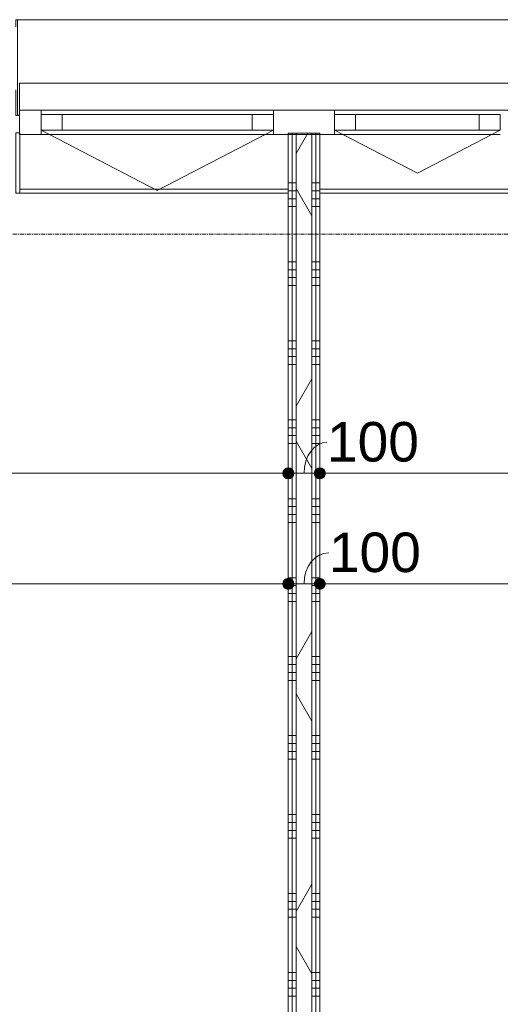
# Model space of a CAD drawing. Header units: millimetres. Extents: x 23523 to 72739, y 19604 to 59318.
# Tile 16 of 44: x 28887 to 30409, y 46162 to 49280. Entities that reach past the tile are written whole.
import ezdxf

# ---------------------------------------------------------------- set-up
doc = ezdxf.new("R2010")
doc.units = ezdxf.units.MM
doc.linetypes.add('stramien', pattern=[22.225, 12.7, -3.175, 3.175, -3.175])
doc.layers.add('00_Algemeen', color=7, linetype='Continuous', lineweight=9, true_color=0x00a600)
for name, color, linetype, lineweight in [('00_Algemeen-50', 7, 'Continuous', 9), ('22_Metselwerk', 7, 'Continuous', 18), ('30_Kozijnen-ramen-deuren', 7, 'Continuous', 9), ('42_Dekvloeren en vloersystemen', 7, 'Continuous', 9)]:
    doc.layers.add(name, color=color, linetype=linetype, lineweight=lineweight)
doc.styles.add('Arial', font='arial.ttf', dxfattribs={"height": 125})
doc.dimstyles.new('00_AEE_maatvoering_2_5mm', dxfattribs={"dimscale": 304.8, "dimtxt": 127.532425, "dimasz": 0.459318, "dimexe": 0.246063, "dimexo": 0.0625, "dimgap": 0, "dimtad": 1, "dimdec": 0, "dimzin": 0, "dimdsep": 46, "dimtxsty": 'Arial', "dimblk1": 'DOTSMALL', "dimblk2": 'DOTSMALL', "dimsah": 1, "dimcen": 0.09, "dimdle": 0.246063, "dimazin": 0, "dimtfac": 1, "dimtdec": 4, "dimtix": 1, "dimtmove": 0, "dimatfit": 3, "dimfxl": 0.246063, "dimfxlon": 1, "dimtvp": 1, "dimtolj": 1, "dimtzin": 0, "dimarcsym": 2})
doc.dimstyles.new('00_AEE_maatvoering_2_5mm_1', dxfattribs={"dimscale": 304.8, "dimtxt": 127.532425, "dimasz": 0.459318, "dimexe": 0.246063, "dimexo": 0.0625, "dimgap": 0, "dimtad": 1, "dimdec": 0, "dimzin": 0, "dimdsep": 46, "dimtxsty": 'Arial', "dimblk1": 'DOTSMALL', "dimblk2": 'DOTSMALL', "dimsah": 1, "dimcen": 0.09, "dimdle": 0.246063, "dimazin": 0, "dimtfac": 1, "dimtdec": 4, "dimtix": 1, "dimtmove": 1, "dimatfit": 3, "dimfxl": 0.246063, "dimfxlon": 1, "dimtvp": 1, "dimtolj": 1, "dimtzin": 0, "dimarcsym": 2})
pattern_1 = [(180, (29837.54, 46187.5), (3e-13, -250), []), (180, (29837.54, 46212.5), (3e-13, -250), []), (180, (29837.54, 46237.5), (3e-13, -250), []), (180, (29837.54, 46262.5), (3e-13, -250), [])]

# ---------------------------------------------------------------- blocks, each defined once
blk = doc.blocks.new('31_AEE_VO_Vliesgevel Paneel - Raam Paneel-5652189-02 tweede verdieping - B')
at = {"layer": '30_Kozijnen-ramen-deuren'}
for p, q in [((-300.8, 25), (-367.8, 25)), ((-367.8, 25), (-367.8, -25)), ((300.8, 25), (-300.8, 25)), ((-300.8, -25), (-300.8, 25)), ((367.8, 25), (300.8, 25)), ((300.8, 25), (300.8, -25)), ((367.8, -25), (367.8, 25)), ((-367.8, -25), (-300.8, -25)), ((-300.8, -25), (300.8, -25)), ((300.8, -25), (367.8, -25))]:
    blk.add_line(p, q, dxfattribs=at)
blk = doc.blocks.new('Rectangular Mullion - 21_AEE_aluminium_BxD_68x77mm-3659290-02 tweede verdieping - B')
at = {"layer": '30_Kozijnen-ramen-deuren'}
for p, q in [((-68, 25), (-68, 38.5)), ((0, 38.5), (0, -38.5)), ((-68, -38.5), (-68, -25)), ((0, -38.5), (-68, -38.5))]:
    blk.add_line(p, q, dxfattribs=at)
blk = doc.blocks.new('Rectangular Mullion - 21_AEE_aluminium_BxD_193x77mm-5651924-02 tweede verdieping - B')
at = {"layer": '30_Kozijnen-ramen-deuren'}
for p, q in [((-96.5, 25), (-96.5, 38.5)), ((96.5, 38.5), (96.5, 25)), ((-96.5, -38.5), (-96.5, -25)), ((96.5, -25), (96.5, -38.5)), ((96.5, -38.5), (-96.5, -38.5))]:
    blk.add_line(p, q, dxfattribs=at)
blk = doc.blocks.new('31_AEE_VO_Vliesgevel Paneel - Raam Paneel-5652279-02 tweede verdieping - B')
at = {"layer": '30_Kozijnen-ramen-deuren'}
for p, q in [((-195.75, 25), (-262.75, 25)), ((-262.75, 25), (-262.75, -25)), ((195.75, 25), (-195.75, 25)), ((-195.75, -25), (-195.75, 25)), ((262.75, 25), (195.75, 25)), ((195.75, 25), (195.75, -25)), ((262.75, -25), (262.75, 25)), ((-262.75, -25), (-195.75, -25)), ((-195.75, -25), (195.75, -25)), ((195.75, -25), (262.75, -25))]:
    blk.add_line(p, q, dxfattribs=at)
blk = doc.blocks.new('Rectangular Mullion - 21_AEE_aluminium_BxD_68x77mm-5630971-02 tweede verdieping - B')
at = {"layer": '30_Kozijnen-ramen-deuren'}
blk.add_line((35781.5, 48916), (35256, 48916), dxfattribs=at)
blk = doc.blocks.new('Rectangular Mullion - 21_AEE_aluminium_BxD_68x77mm-5652176-02 tweede verdieping - B')
at = {"layer": '30_Kozijnen-ramen-deuren'}
blk.add_line((35063, 48916), (34327.3, 48916), dxfattribs=at)
blk = doc.blocks.new('41_AEE_SA_Lekdorpel_40mm overstek - Lekdorpel-6559035-02 tweede verdieping - B')
at = {"layer": '30_Kozijnen-ramen-deuren'}
for p, q in [((-1620, 200), (-1620, 280.5)), ((-1608.1, 280.5), (-1620, 280.5)), ((-1615, -13.4), (-1615, 279.5)), ((-1615, 279.5), (-1608.1, 279.5)), ((1620, 280.5), (1608.1, 280.5)), ((1608.1, 279.5), (1615, 279.5)), ((1615, 279.5), (1615, -13.4)), ((1620, 280.5), (1620, 200)), ((1620, 0), (1620, -13.4)), ((-1620, -13.4), (-1620, 0)), ((-1620, -13.4), (-1620, -22.5)), ((-1620, -22.5), (-1615, -22.5)), ((-1615, -13.4), (-1615, -22.5)), ((-1615, -22.5), (1615, -22.5)), ((1615, -22.5), (1615, -13.4)), ((1615, -22.5), (1620, -22.5)), ((1620, -22.5), (1620, -13.4))]:
    blk.add_line(p, q, dxfattribs=at)
blk = doc.blocks.new('AEE_SA_Dagkant_interieur - Dagkant Interieur-6559036-02 tweede verdieping - B')
at = {"layer": '30_Kozijnen-ramen-deuren', "lineweight": 18}
for p, q in [((-1607.6, 527), (-1620.1, 527)), ((-1620.1, 527), (-1620.1, 335.6)), ((-1607.6, 335.6), (-1607.6, 527)), ((1620.1, 527), (1607.6, 527)), ((1607.6, 527), (1607.6, 335.6)), ((1620.1, 335.6), (1620.1, 527)), ((-1620.1, 335.6), (-1607.6, 335.6)), ((1607.6, 335.6), (1620.1, 335.6))]:
    blk.add_line(p, q, dxfattribs=at)
blk = doc.blocks.new('30_AEE_VO_draairichting - 30_AEE_VO_draairichting-8196200-02 tweede verdieping - B')
at = {"layer": '30_Kozijnen-ramen-deuren'}
for p, q in [((0, 190.4), (-367.8, 0)), ((367.8, 0), (0, 190.4))]:
    blk.add_line(p, q, dxfattribs=at)
blk = doc.blocks.new('30_AEE_VO_draairichting - 30_AEE_VO_draairichting-8196222-02 tweede verdieping - B')
at = {"layer": '30_Kozijnen-ramen-deuren'}
for p, q in [((0, 136), (-262.7, 0)), ((262.7, 0), (0, 136))]:
    blk.add_line(p, q, dxfattribs=at)
blk = doc.blocks.new('AEE_Zonnescherm9 - AEE_Zonnescherm-6441942-02 tweede verdieping - B')
at = {"layer": '30_Kozijnen-ramen-deuren'}
for p, q in [((23459.3, 54490.2), (26675.5, 54490.2)), ((23459.3, 54490.2), (23459.3, 54405.2)), ((26675.5, 54490.2), (26675.5, 54405.2)), ((26675.5, 54405.2), (23459.3, 54405.2))]:
    blk.add_line(p, q, dxfattribs=at)
blk = doc.blocks.new('DIMBLOCK16-02 tweede verdieping - B')
at = {"layer": '00_Algemeen-50', "transparency": 16777216}
h = blk.add_hatch(color=256, dxfattribs=at)
edge = h.paths.add_edge_path()
edge.add_arc((26997.5, 47843.2), 17.5, 0, 360)
h = blk.add_hatch(color=256, dxfattribs=at)
edge = h.paths.add_edge_path()
edge.add_arc((29737.5, 47843.2), 17.5, 0, 360)
for p, q in [((26997.5, 47843.2), (26997.5, 47918.2)), ((29737.5, 47843.2), (29737.5, 47918.2)), ((26997.5, 47843.2), (29737.5, 47843.2)), ((26997.5, 47843.2), (26997.5, 47768.2)), ((29737.5, 47843.2), (29737.5, 47768.2))]:
    blk.add_line(p, q, dxfattribs=at)
for centre in [(26997.5, 47843.2), (29737.5, 47843.2)]:
    blk.add_circle(centre, 17.5, dxfattribs=at)
at = {"layer": '00_Algemeen-50', "color": 0, "transparency": 16777216, "insert": (28175.3, 48005.5), "char_height": 125, "width": 461.471, "attachment_point": 1, "line_spacing_factor": 0.941778, "style": 'Arial'}
blk.add_mtext('2740', dxfattribs=at)
blk = doc.blocks.new('_DotSmall')
at = {"color": 0, "linetype": 'ByBlock', "const_width": 0.5}
blk.add_lwpolyline([(-0.0625, 0, 1), (0.0625, 0, 1)], format="xyb", close=True, dxfattribs=at)
blk = doc.blocks.new('DIMBLOCK17-02 tweede verdieping - B')
at = {"layer": '00_Algemeen-50', "transparency": 16777216}
h = blk.add_hatch(color=256, dxfattribs=at)
edge = h.paths.add_edge_path()
edge.add_arc((29737.5, 47843.2), 17.5, 0, 360)
h = blk.add_hatch(color=256, dxfattribs=at)
edge = h.paths.add_edge_path()
edge.add_arc((29837.5, 47843.2), 17.5, 0, 360)
for p, q in [((29737.5, 47843.2), (29737.5, 47918.2)), ((29837.5, 47843.2), (29837.5, 47918.2)), ((29737.5, 47843.2), (29837.5, 47843.2)), ((29737.5, 47843.2), (29737.5, 47768.2)), ((29837.5, 47843.2), (29837.5, 47768.2))]:
    blk.add_line(p, q, dxfattribs=at)
for centre in [(29737.5, 47843.2), (29837.5, 47843.2)]:
    blk.add_circle(centre, 17.5, dxfattribs=at)
blk.add_ellipse((29860.1, 47843.2), major_axis=(0, 98.1), ratio=0.739637, start_param=0, end_param=1.570796, dxfattribs=at)
at = {"layer": '00_Algemeen-50', "color": 0, "transparency": 16777216, "insert": (29860.1, 48005.5), "char_height": 125, "width": 346.103, "attachment_point": 1, "line_spacing_factor": 0.941778, "style": 'Arial'}
blk.add_mtext('100', dxfattribs=at)
blk = doc.blocks.new('DIMBLOCK18-02 tweede verdieping - B')
at = {"layer": '00_Algemeen-50', "transparency": 16777216}
h = blk.add_hatch(color=256, dxfattribs=at)
edge = h.paths.add_edge_path()
edge.add_arc((29837.5, 47843.2), 17.5, 0, 360)
h = blk.add_hatch(color=256, dxfattribs=at)
edge = h.paths.add_edge_path()
edge.add_arc((32177.5, 47843.2), 17.5, 0, 360)
for p, q in [((29837.5, 47843.2), (29837.5, 47918.2)), ((32177.5, 47843.2), (32177.5, 47918.2)), ((29837.5, 47843.2), (32177.5, 47843.2)), ((29837.5, 47843.2), (29837.5, 47768.2)), ((32177.5, 47843.2), (32177.5, 47768.2))]:
    blk.add_line(p, q, dxfattribs=at)
for centre in [(29837.5, 47843.2), (32177.5, 47843.2)]:
    blk.add_circle(centre, 17.5, dxfattribs=at)
at = {"layer": '00_Algemeen-50', "color": 0, "transparency": 16777216, "insert": (30815.3, 48005.5), "char_height": 125, "width": 461.471, "attachment_point": 1, "line_spacing_factor": 0.941778, "style": 'Arial'}
blk.add_mtext('2340', dxfattribs=at)
blk = doc.blocks.new('DIMBLOCK115-02 tweede verdieping - B')
at = {"layer": '00_Algemeen-50', "transparency": 16777216}
h = blk.add_hatch(color=256, dxfattribs=at)
edge = h.paths.add_edge_path()
edge.add_arc((27027.5, 47493.2), 17.5, 0, 360)
h = blk.add_hatch(color=256, dxfattribs=at)
edge = h.paths.add_edge_path()
edge.add_arc((29737.5, 47493.2), 17.5, 0, 360)
for p, q in [((27027.5, 47493.2), (27027.5, 47568.2)), ((29737.5, 47493.2), (29737.5, 47568.2)), ((27027.5, 47493.2), (29737.5, 47493.2)), ((27027.5, 47493.2), (27027.5, 47418.2)), ((29737.5, 47493.2), (29737.5, 47418.2))]:
    blk.add_line(p, q, dxfattribs=at)
for centre in [(27027.5, 47493.2), (29737.5, 47493.2)]:
    blk.add_circle(centre, 17.5, dxfattribs=at)
at = {"layer": '00_Algemeen-50', "color": 0, "transparency": 16777216, "insert": (28190.2, 47655.5), "char_height": 125, "width": 461.471, "attachment_point": 1, "line_spacing_factor": 0.941778, "style": 'Arial'}
blk.add_mtext('2710', dxfattribs=at)
blk = doc.blocks.new('DIMBLOCK116-02 tweede verdieping - B')
at = {"layer": '00_Algemeen-50', "transparency": 16777216}
h = blk.add_hatch(color=256, dxfattribs=at)
edge = h.paths.add_edge_path()
edge.add_arc((29737.5, 47493.2), 17.5, 0, 360)
h = blk.add_hatch(color=256, dxfattribs=at)
edge = h.paths.add_edge_path()
edge.add_arc((29837.5, 47493.2), 17.5, 0, 360)
for p, q in [((29737.5, 47493.2), (29737.5, 47568.2)), ((29837.5, 47493.2), (29837.5, 47568.2)), ((29737.5, 47493.2), (29837.5, 47493.2)), ((29737.5, 47493.2), (29737.5, 47418.2)), ((29837.5, 47493.2), (29837.5, 47418.2))]:
    blk.add_line(p, q, dxfattribs=at)
for centre in [(29737.5, 47493.2), (29837.5, 47493.2)]:
    blk.add_circle(centre, 17.5, dxfattribs=at)
blk.add_ellipse((29866.2, 47493.2), major_axis=(0, 98.1), ratio=0.801988, start_param=0, end_param=1.570796, dxfattribs=at)
at = {"layer": '00_Algemeen-50', "color": 0, "transparency": 16777216, "insert": (29866.2, 47655.5), "char_height": 125, "width": 346.103, "attachment_point": 1, "line_spacing_factor": 0.941778, "style": 'Arial'}
blk.add_mtext('100', dxfattribs=at)
blk = doc.blocks.new('DIMBLOCK117-02 tweede verdieping - B')
at = {"layer": '00_Algemeen-50', "transparency": 16777216}
h = blk.add_hatch(color=256, dxfattribs=at)
edge = h.paths.add_edge_path()
edge.add_arc((29837.5, 47493.2), 17.5, 0, 360)
h = blk.add_hatch(color=256, dxfattribs=at)
edge = h.paths.add_edge_path()
edge.add_arc((32177.5, 47493.2), 17.5, 0, 360)
for p, q in [((29837.5, 47493.2), (29837.5, 47568.2)), ((32177.5, 47493.2), (32177.5, 47568.2)), ((29837.5, 47493.2), (32177.5, 47493.2)), ((29837.5, 47493.2), (29837.5, 47418.2)), ((32177.5, 47493.2), (32177.5, 47418.2))]:
    blk.add_line(p, q, dxfattribs=at)
for centre in [(29837.5, 47493.2), (32177.5, 47493.2)]:
    blk.add_circle(centre, 17.5, dxfattribs=at)
at = {"layer": '00_Algemeen-50', "color": 0, "transparency": 16777216, "insert": (30815.3, 47655.5), "char_height": 125, "width": 461.471, "attachment_point": 1, "line_spacing_factor": 0.941778, "style": 'Arial'}
blk.add_mtext('2340', dxfattribs=at)

msp = doc.modelspace()

# ---------------------------------------------------------------- hatches: boundary and pattern name
at = {"layer": '22_Metselwerk', "lineweight": 9}
h = msp.add_hatch(dxfattribs=at)
h.set_pattern_fill('FP_40', color=256, angle=90, style=0, pattern_type=2)
h.set_pattern_definition(pattern_1)
h.paths.add_polyline_path([(29737.5, 43255), (29750, 43255), (29750, 48920), (29737.5, 48920), (29737.5, 44307.9)])
h = msp.add_hatch(dxfattribs=at)
h.set_pattern_fill('FP_40', color=256, angle=90, style=0, pattern_type=2)
h.set_pattern_definition(pattern_1)
h.paths.add_polyline_path([(29750, 43255), (29762.5, 43255), (29762.5, 48920), (29750, 48920), (29750, 44307.9)])
h = msp.add_hatch(dxfattribs=at)
h.set_pattern_fill('FP_11', color=256, angle=60, style=0, pattern_type=2)
h.set_pattern_definition([(60, (-5372.46, 0), (-346.4102, 200), []), (120, (-5372.46, 0), (-346.4102, -200), [])])
h.paths.add_polyline_path([(29762.5, 43230), (29812.5, 43230), (29812.5, 48920), (29762.5, 48920), (29762.5, 43242.5)])
h = msp.add_hatch(dxfattribs=at)
h.set_pattern_fill('FP_40', color=256, angle=90, style=0, pattern_type=2)
h.set_pattern_definition(pattern_1)
h.paths.add_polyline_path([(29812.5, 43255), (29825, 43255), (29825, 48920), (29812.5, 48920), (29812.5, 44307.9)])
h = msp.add_hatch(dxfattribs=at)
h.set_pattern_fill('FP_40', color=256, angle=90, style=0, pattern_type=2)
h.set_pattern_definition(pattern_1)
h.paths.add_polyline_path([(29825, 43255), (29837.5, 43255), (29837.5, 48920), (29825, 48920), (29825, 44307.9)])

# ---------------------------------------------------------------- linework, layer by layer
at = {"layer": '00_Algemeen', "color": 150, "linetype": 'stramien', "true_color": 0x0080ff}
msp.add_line((72439, 48600), (23823.4, 48600), dxfattribs=at)
at = {"layer": '22_Metselwerk', "lineweight": 9}
for p, q in [((29737.5, 48920), (29737.5, 43255)), ((29762.5, 48920), (29737.5, 48920)), ((29750, 43255), (29750, 48920)), ((29837.5, 48920), (29812.5, 48920)), ((29825, 43255), (29825, 48920)), ((29837.5, 43242.5), (29837.5, 48920))]:
    msp.add_line(p, q, dxfattribs=at)
at = {"layer": '22_Metselwerk'}
for p, q in [((29812.5, 48920), (29762.5, 48920)), ((29762.5, 43242.5), (29762.5, 48920)), ((29812.5, 43242.5), (29812.5, 48920))]:
    msp.add_line(p, q, dxfattribs=at)
at = {"layer": '30_Kozijnen-ramen-deuren'}
for p, q in [((29737.5, 48742.5), (28887.3, 48742.5)), ((32102.5, 48742.5), (29837.5, 48742.5))]:
    msp.add_line(p, q, dxfattribs=at)
at = {"layer": '42_Dekvloeren en vloersystemen'}
for p, q in [((29737.5, 48730), (28887.3, 48730)), ((32102.5, 48730), (29837.5, 48730))]:
    msp.add_line(p, q, dxfattribs=at)

# ---------------------------------------------------------------- block references
at = {"layer": '30_Kozijnen-ramen-deuren', "rotation": 180}
for name, p in [('41_AEE_SA_Lekdorpel_40mm overstek - Lekdorpel-6559035-02 tweede verdieping - B', (30494.9, 49257)), ('31_AEE_VO_Vliesgevel Paneel - Raam Paneel-5652189-02 tweede verdieping - B', (29322.7, 48954.5)), ('31_AEE_VO_Vliesgevel Paneel - Raam Paneel-5652279-02 tweede verdieping - B', (30146.3, 48954.5)), ('AEE_SA_Dagkant_interieur - Dagkant Interieur-6559036-02 tweede verdieping - B', (30494.9, 49257)), ('30_AEE_VO_draairichting - 30_AEE_VO_draairichting-8196200-02 tweede verdieping - B', (29322.7, 48929.5)), ('30_AEE_VO_draairichting - 30_AEE_VO_draairichting-8196222-02 tweede verdieping - B', (30146.3, 48929.5))]:
    msp.add_blockref(name, p, dxfattribs=at)
at = {"layer": '30_Kozijnen-ramen-deuren'}
for name, p in [('AEE_Zonnescherm9 - AEE_Zonnescherm-6441942-02 tweede verdieping - B', (5427.5, -5412.2)), ('Rectangular Mullion - 21_AEE_aluminium_BxD_68x77mm-5652176-02 tweede verdieping - B', (-5372.5, 0)), ('Rectangular Mullion - 21_AEE_aluminium_BxD_68x77mm-5630971-02 tweede verdieping - B', (-5372.5, 0))]:
    msp.add_blockref(name, p, dxfattribs=at)
at = {"layer": '30_Kozijnen-ramen-deuren', "extrusion": (0, 0, -1)}
for name, p in [('Rectangular Mullion - 21_AEE_aluminium_BxD_68x77mm-3659290-02 tweede verdieping - B', (-28886.8, 48954.5)), ('Rectangular Mullion - 21_AEE_aluminium_BxD_193x77mm-5651924-02 tweede verdieping - B', (-29787, 48954.5))]:
    msp.add_blockref(name, p, dxfattribs=at)

# ---------------------------------------------------------------- dimensions: what is measured, and where the dimension line sits
at = {"layer": '00_Algemeen', "color": 7}
for base, p1, p2, override, picture, middle in [((29737.5, 47843.2), (26997.5, 47918.2), (29737.5, 47918.2), {"dimpost": '<>', "dimfxl": 2739.993514}, 'DIMBLOCK16-02 tweede verdieping - B', (28367.5, 47907)), ((32177.5, 47843.2), (29837.5, 47918.2), (32177.5, 47918.2), {"dimpost": '<>', "dimfxl": 2340.006486}, 'DIMBLOCK18-02 tweede verdieping - B', (31007.5, 47907.1)), ((29737.5, 47493.2), (27027.5, 47568.2), (29737.5, 47568.2), {"dimpost": '<>', "dimfxl": 2710.040726}, 'DIMBLOCK115-02 tweede verdieping - B', (28382.5, 47557)), ((32177.5, 47493.2), (29837.5, 47568.2), (32177.5, 47568.2), {"dimpost": '<>', "dimfxl": 2340.006486}, 'DIMBLOCK117-02 tweede verdieping - B', (31007.5, 47557.1))]:
    dim = msp.add_linear_dim(base=base, p1=p1, p2=p2, dimstyle='00_AEE_maatvoering_2_5mm', override=override, dxfattribs=at)
    dim.commit()
    dim.dimension.update_dxf_attribs({"geometry": picture, "text_midpoint": middle})
for base, p1, p2, picture, middle in [((29837.5, 47843.2), (29737.5, 47918.2), (29837.5, 47918.2), 'DIMBLOCK17-02 tweede verdieping - B', (30033.1, 47922.1)), ((29837.5, 47493.2), (29737.5, 47568.2), (29837.5, 47568.2), 'DIMBLOCK116-02 tweede verdieping - B', (30039.3, 47572.1))]:
    dim = msp.add_linear_dim(base=base, p1=p1, p2=p2, dimstyle='00_AEE_maatvoering_2_5mm_1', override={"dimpost": '<>', "dimfxl": 100}, dxfattribs=at)
    dim.commit()
    dim.dimension.update_dxf_attribs({"geometry": picture, "text_midpoint": middle, "dimtype": 160})

doc.saveas('drawing.dxf')
